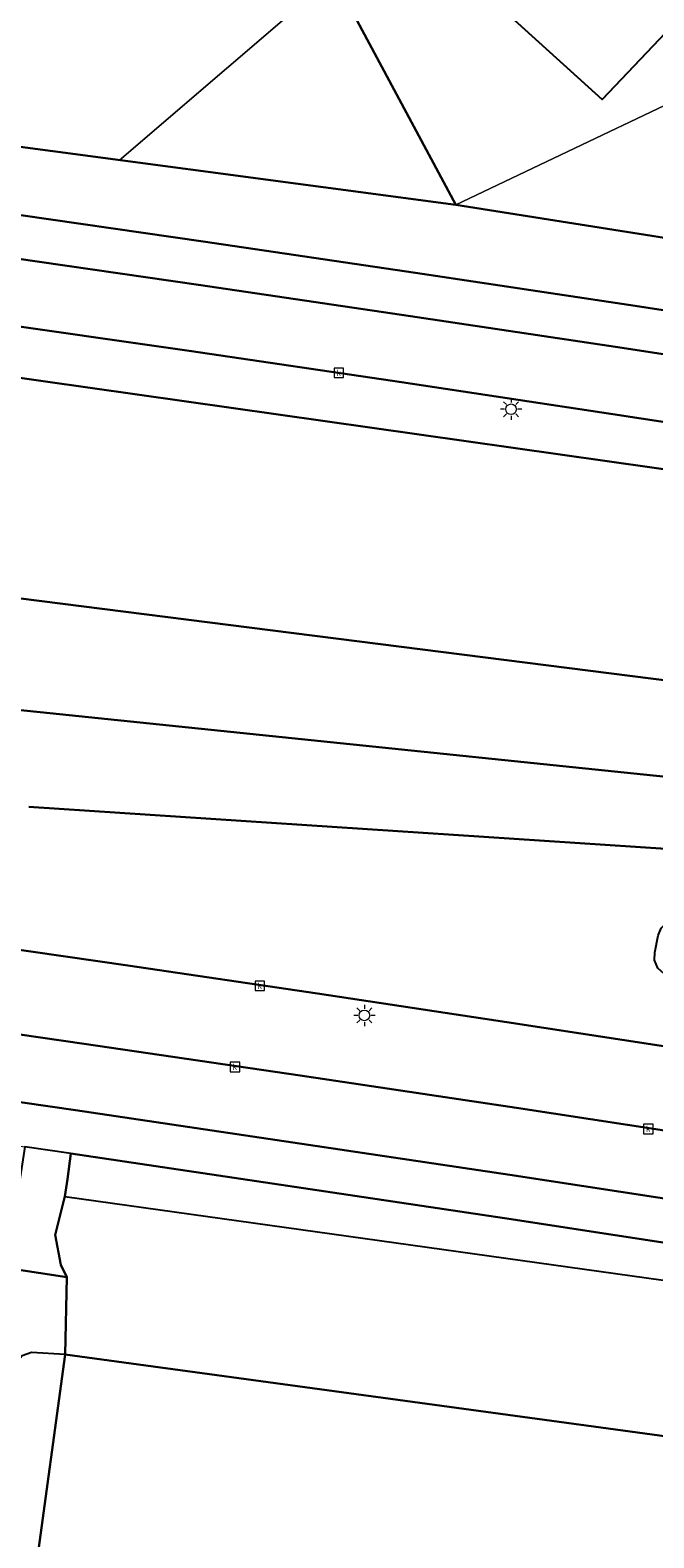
# Model space of a CAD drawing. Header units: metres. Extents: x 197147 to 199131, y 355511 to 356703.
# Tile 160 of 225: x 198309 to 198338, y 356051 to 356122. Entities that reach past the tile are written whole.
import ezdxf
from ezdxf.enums import TextEntityAlignment as Align

# ---------------------------------------------------------------- set-up
doc = ezdxf.new("R2010")
doc.units = ezdxf.units.M
for name, color, linetype, lineweight in [('B-WE-GR-BEPLANTING_CULTUUR_BOSPLANTSOEN-G', 252, 'GR-PLANTSOEN', 18), ('B-WE-GR-BEPLANTING_CULTUUR_HEESTERS-G', 252, 'Continuous', 18), ('B-WE-GR-GRAS_KRUIDENRIJK-G', 252, 'Continuous', 18), ('B-WE-RI-GWA_KOLK-S', 252, 'Continuous', 25), ('B-WE-VH-VERHARDING_ASFALT-G', 252, 'Continuous', 18), ('B-WE-VH-VERHARDING_OPEN-G', 252, 'Continuous', 18), ('B-WE-VH-VERHARDING_TEGEL-G', 252, 'Continuous', 18)]:
    doc.layers.add(name, color=color, linetype=linetype, lineweight=lineweight)
for name, color, linetype in [('B-WE-GR-BEPLANTING_CULTUUR_BOSPLANTSOEN-GV', 252, 'GR-PLANTSOEN'), ('B-WE-GR-BEPLANTING_CULTUUR_HEESTERS-GV', 252, 'Continuous'), ('B-WE-GR-BOS-GV', 252, 'Continuous'), ('B-WE-GR-GRAS-GV', 252, 'Continuous'), ('B-WE-GR-HOUTWAL-GV', 252, 'Continuous'), ('B-WE-IE-MEUBILAIR_WEGMEUBILAIR-S', 252, 'Continuous'), ('B-WE-OG-BEBOUWING-GV', 252, 'Continuous'), ('B-WE-RI-HWA_KOLK-S', 253, 'Continuous'), ('B-WE-VH-VERHARDING_ASFALT-GV', 253, 'Continuous'), ('B-WE-VH-VERHARDING_OPEN-GV', 253, 'Continuous'), ('B-WE-VH-VERHARDING_TEGEL-GV', 253, 'Continuous')]:
    doc.layers.add(name, color=color, linetype=linetype)
doc.styles.add('NLCS-ISO-M-T18', font='NLCS-ISO.ttf', dxfattribs={"height": 1.8})
doc.linetypes.add('GR-PLANTSOEN', pattern='A,0,[179,NLCS.SHX,S=2,R=0,X=0,Y=0],-4', length=4)

# ---------------------------------------------------------------- blocks, each defined once
blk = doc.blocks.new('BGT-LICHTMAST-SO')
at = {"color": 0, "linetype": 'ByBlock', "lineweight": 18}
for points in [[(-1.25, 0), (-2, 0)], [(-1.41, 1.41), (-0.88, 0.88)], [(0, 2), (0, 1.25)], [(0.88, 0.88), (1.41, 1.41)], [(2, 0), (1.25, 0)], [(-1.41, -1.41), (-0.88, -0.88)], [(0, -1.25), (0, -2)], [(0.88, -0.88), (1.41, -1.41)]]:
    blk.add_lwpolyline(points, dxfattribs=at)
blk.add_circle((0, 0), 1, dxfattribs=at)
blk = doc.blocks.new('BGT-KOLK-SO')
at = {"color": 0, "linetype": 'ByBlock', "lineweight": 18}
blk.add_lwpolyline([(-0.045, -0.045), (0.045, -0.045), (0.045, 0.045), (-0.045, 0.045)], close=True, dxfattribs=at)
at = {"color": 0, "linetype": 'ByBlock', "lineweight": 18, "style": 'NLCS-ISO-M-T18'}
blk.add_text('k', height=0.06, dxfattribs=at).set_placement((0, 0), align=Align.MIDDLE_CENTER)

msp = doc.modelspace()

# ---------------------------------------------------------------- linework, layer by layer
at = {"layer": 'B-WE-GR-BEPLANTING_CULTUUR_BOSPLANTSOEN-G', "ltscale": 0.2, "flags": 128}
for points in [[(198400.432, 356239.101), (198368.252, 356212.607), (198367.744, 356211.538), (198363.898, 356189.821), (198363.567, 356188.375), (198335.467, 356155.578), (198317.422, 356134.65), (198311.353, 356127.612), (198305.511, 356124.762), (198302.924, 356124.605), (198303.588, 356116.822), (198312.98, 356115.574), (198323.027, 356124.199), (198326.232, 356126.95), (198361.285, 356160.971), (198471.265, 356297.487), (198468.3, 356298.027), (198464.985, 356293.976), (198461.923, 356294.981), (198461.566, 356295.279), (198461.375, 356295.776), (198461.468, 356296.301), (198461.763, 356296.661), (198461.444, 356297.951), (198451.296, 356285.158), (198444.047, 356276.116), (198438.548, 356271.954), (198432.165, 356269.729), (198406.428, 356260.755), (198406.043, 356260.204), (198402.021, 356240.616), (198401.56, 356240.03), (198400.432, 356239.101)], [(198450.772, 356222.086), (198451.193, 356222.39), (198459.016, 356221.659), (198459.59, 356223.133), (198460.695, 356225.971), (198465.631, 356238.649), (198435.478, 356232.662), (198429.407, 356227.087), (198423.503, 356219.809), (198417.09, 356201.185), (198405.13, 356169.528), (198384.548, 356130.6), (198379.616, 356124.079), (198344.173, 356120.8), (198328.777, 356113.476), (198385.191, 356104.542), (198388.315, 356110.039), (198397.108, 356115.106), (198412.857, 356151.021), (198408.939, 356144.242), (198395.409, 356120.835), (198394.381, 356119.469), (198393.556, 356118.372), (198392.872, 356118.035), (198392.118, 356117.797), (198391.317, 356117.674), (198390.497, 356117.68), (198389.688, 356117.816), (198388.92, 356118.074), (198388.219, 356118.439), (198387.603, 356118.889), (198387.06, 356119.425), (198386.587, 356120.058), (198386.209, 356120.775), (198385.945, 356121.552), (198385.808, 356122.36), (198385.8, 356123.171), (198385.914, 356123.953), (198386.137, 356124.682), (198400.334, 356148.83), (198407.666, 356165.223), (198422.385, 356204.85), (198426.618, 356213.317), (198431.16, 356222.635), (198441.878, 356229.867), (198444.148, 356231.345), (198445.297, 356231.892), (198446.6, 356232.117), (198447.915, 356231.975), (198449.096, 356231.501), (198450.109, 356230.731), (198450.907, 356229.676), (198451.383, 356228.442), (198451.503, 356227.175), (198450.772, 356222.086)], [(198261.243, 356098.497), (198260.711, 356094.662), (198340.02, 356086.469), (198342.001, 356090.713), (198261.579, 356100.923), (198261.243, 356098.497)]]:
    msp.add_lwpolyline(points, close=True, dxfattribs=at)
at = {"layer": 'B-WE-GR-BEPLANTING_CULTUUR_BOSPLANTSOEN-GV', "flags": 128}
for points in [[(198490.992, 356303.791), (198474.45, 356313.544), (198473.255, 356314.249), (198472.664, 356312.784), (198464.062, 356301.251), (198461.444, 356297.951), (198461.763, 356296.661), (198473.446, 356311.646), (198473.755, 356312.063), (198474.201, 356312.379), (198474.724, 356312.536), (198475.243, 356312.522), (198477.499, 356309.268), (198472.072, 356302.636), (198476.049, 356299.213), (198476.248, 356298.853), (198476.358, 356298.443), (198476.364, 356298.019), (198476.27, 356297.618), (198475.917, 356297.042), (198475.311, 356296.621), (198474.584, 356296.494), (198473.928, 356296.656), (198469.651, 356299.678), (198468.3, 356298.027), (198471.265, 356297.487), (198474.791, 356294.328), (198474.801, 356287.062), (198448.644, 356257.824), (198439.911, 356253.091), (198435.225, 356248.137), (198428.241, 356238.91), (198420.245, 356230.985), (198415.328, 356222.913), (198388.015, 356186.913), (198326.232, 356126.95), (198335.641, 356118.417), (198377.03, 356161.978), (198390.22, 356169.288), (198396.845, 356168.77), (198398.623, 356165.584), (198360.847, 356126.467), (198364.263, 356121.46), (198368.31, 356119.309), (198375.385, 356118.485), (198384.548, 356130.6), (198405.13, 356169.528), (198417.09, 356201.185), (198423.503, 356219.809), (198429.407, 356227.087), (198446.579, 356242.856), (198460.761, 356260.163), (198464.682, 356262.481), (198466.485, 356260.815), (198456.544, 356230.188), (198457.138, 356227.76), (198457.296, 356227.417), (198460.695, 356225.971), (198465.774, 356239.017), (198486.911, 356293.31), (198490.992, 356303.791)], [(198317.422, 356134.65), (198311.353, 356127.612), (198305.511, 356124.762), (198302.924, 356124.605), (198303.588, 356116.822), (198328.777, 356113.476), (198317.422, 356134.65)], [(198261.243, 356098.497), (198260.711, 356094.662), (198340.02, 356086.469), (198342.001, 356090.713), (198261.579, 356100.923), (198261.243, 356098.497)]]:
    msp.add_lwpolyline(points, dxfattribs=at)
at = {"layer": 'B-WE-GR-BEPLANTING_CULTUUR_HEESTERS-G', "ltscale": 0.2, "flags": 128}
for points in [[(198381.77, 356057.334), (198376.31, 356058.747), (198375.289, 356058.949), (198372.647, 356059.365), (198362.256, 356061.034), (198351.861, 356062.675), (198341.462, 356064.291), (198331.059, 356065.88), (198320.877, 356067.411), (198310.685, 356068.919), (198310.53, 356067.725), (198310.471, 356067.315), (198310.4, 356066.906), (198343.667, 356062.26), (198381.716, 356056.047), (198384.934, 356055.522), (198385.098, 356056.711), (198383.177, 356057.034), (198382.47, 356057.169), (198381.77, 356057.334)], [(198310.506, 356063.114), (198310.415, 356059.492), (198378.21, 356050.245), (198377.445, 356044.646), (198381.248, 356044.164), (198381.887, 356044.267), (198382.482, 356044.523), (198382.997, 356044.916), (198383.399, 356045.423), (198383.601, 356045.829), (198384.934, 356055.522), (198381.716, 356056.047), (198343.667, 356062.26), (198310.4, 356066.906), (198309.947, 356065.1), (198310.22, 356063.697), (198310.506, 356063.114)]]:
    msp.add_lwpolyline(points, close=True, dxfattribs=at)
at = {"layer": 'B-WE-GR-BEPLANTING_CULTUUR_HEESTERS-GV', "flags": 128}
for points in [[(198384.934, 356055.522), (198385.098, 356056.711), (198383.177, 356057.034), (198382.47, 356057.169), (198381.77, 356057.334), (198376.31, 356058.747), (198375.289, 356058.949), (198372.647, 356059.365), (198362.256, 356061.034), (198351.861, 356062.675), (198341.462, 356064.291), (198331.059, 356065.88), (198320.877, 356067.411), (198310.685, 356068.919), (198310.53, 356067.725), (198310.471, 356067.315), (198310.4, 356066.906), (198343.667, 356062.26)], [(198310.4, 356066.906), (198309.947, 356065.1), (198310.22, 356063.697), (198310.506, 356063.114), (198310.415, 356059.492), (198378.21, 356050.245), (198377.445, 356044.646), (198381.248, 356044.164), (198381.887, 356044.267), (198382.482, 356044.523), (198382.997, 356044.916), (198383.399, 356045.423), (198383.601, 356045.829), (198384.934, 356055.522), (198381.716, 356056.047), (198343.667, 356062.26)]]:
    msp.add_lwpolyline(points, dxfattribs=at)
at = {"layer": 'B-WE-GR-BOS-GV', "flags": 128}
msp.add_lwpolyline([(198376.698, 356080.831), (198377.949, 356087.932), (198375.63, 356095.792), (198267.424, 356111.134), (198266.314, 356111.292), (198265.207, 356111.449), (198264.868, 356111.497), (198263.745, 356111.656), (198262.625, 356111.815), (198244.978, 356114.317), (198241.978, 356114.517), (198206.969, 356102.863), (198207.721, 356102.5), (198208.715, 356102.137), (198220.819, 356099.862), (198242.844, 356095.857), (198246.42, 356102.848), (198261.579, 356100.923), (198342.001, 356090.713), (198343.013, 356089.548), (198362.133, 356086.108), (198365.396, 356085.02), (198376.203, 356081.018), (198376.698, 356080.831)], dxfattribs=at)
at = {"layer": 'B-WE-GR-GRAS-GV', "flags": 128}
for points in [[(198549.97, 356076.359), (198402.37, 356101.821), (198385.191, 356104.542), (198328.777, 356113.476), (198303.588, 356116.822), (198303.948, 356113.606), (198306.907, 356113.189), (198316.897, 356111.749), (198326.883, 356110.279), (198336.888, 356108.774), (198346.887, 356107.237), (198356.883, 356105.671), (198366.874, 356104.08), (198381.548, 356101.707), (198396.216, 356099.299), (198425.529, 356094.346), (198468.23, 356086.981), (198675.174, 356051.286), (198675.258, 356051.802), (198675.591, 356054.319), (198549.97, 356076.359)], [(198244.978, 356114.317), (198262.625, 356111.815), (198263.745, 356111.656), (198264.868, 356111.497), (198265.207, 356111.449), (198266.314, 356111.292), (198267.424, 356111.134), (198375.63, 356095.792), (198375.12, 356097.522), (198365.94, 356098.991), (198356.014, 356100.564), (198346.085, 356102.119), (198336.153, 356103.649), (198326.215, 356105.145), (198316.246, 356106.611), (198306.272, 356108.044), (198296.294, 356109.45), (198286.313, 356110.835), (198277.388, 356112.054), (198268.46, 356113.252), (198267.336, 356113.401), (198266.216, 356113.55), (198265.883, 356113.595)], [(198340.02, 356086.469), (198260.711, 356094.662)], [(198308.717, 356085.207), (198338.644, 356083.229)], [(198301.145, 356075.545), (198311.306, 356074.079), (198321.464, 356072.584), (198331.617, 356071.063), (198342.057, 356069.471), (198352.493, 356067.852), (198362.924, 356066.204), (198373.505, 356064.501), (198374.109, 356068.376), (198373.855, 356068.416), (198352.373, 356071.813), (198340.066, 356073.731), (198331.169, 356075.094), (198322.268, 356076.434), (198313.364, 356077.749), (198304.456, 356079.037)]]:
    msp.add_lwpolyline(points, dxfattribs=at)
at = {"layer": 'B-WE-GR-GRAS_KRUIDENRIJK-G', "ltscale": 0.2, "flags": 128}
for points in [[(198471.265, 356297.487), (198361.285, 356160.971), (198326.232, 356126.95), (198323.027, 356124.199), (198312.98, 356115.574), (198328.777, 356113.476), (198344.173, 356120.8), (198379.616, 356124.079), (198384.548, 356130.6), (198405.13, 356169.528)], [(198267.424, 356111.134), (198375.63, 356095.792), (198375.12, 356097.522), (198365.94, 356098.991), (198356.014, 356100.564), (198346.085, 356102.119), (198336.153, 356103.649), (198326.215, 356105.145), (198316.246, 356106.611), (198306.272, 356108.044)], [(198340.02, 356086.469), (198260.711, 356094.662)], [(198308.717, 356085.207), (198338.644, 356083.229)], [(198301.145, 356075.545), (198311.306, 356074.079), (198321.464, 356072.584), (198331.617, 356071.063), (198342.057, 356069.471), (198352.493, 356067.852), (198362.924, 356066.204), (198373.505, 356064.501), (198374.109, 356068.376), (198373.855, 356068.416), (198352.373, 356071.813), (198340.066, 356073.731), (198331.169, 356075.094), (198322.268, 356076.434), (198313.364, 356077.749), (198304.456, 356079.037)]]:
    msp.add_lwpolyline(points, dxfattribs=at)
for points in [[(198675.174, 356051.286), (198675.258, 356051.802), (198675.591, 356054.319), (198549.97, 356076.359), (198402.37, 356101.821), (198385.191, 356104.542), (198328.777, 356113.476), (198312.98, 356115.574), (198303.588, 356116.822), (198303.948, 356113.606), (198306.907, 356113.189), (198316.897, 356111.749), (198326.883, 356110.279), (198336.888, 356108.774), (198346.887, 356107.237), (198356.883, 356105.671), (198366.874, 356104.08), (198381.548, 356101.707), (198396.216, 356099.299), (198425.529, 356094.346), (198468.23, 356086.981), (198675.174, 356051.286)], [(198376.698, 356080.831), (198377.949, 356087.932), (198375.63, 356095.792), (198267.424, 356111.134), (198266.314, 356111.292), (198265.207, 356111.449), (198264.868, 356111.497), (198263.745, 356111.656), (198262.625, 356111.815), (198244.978, 356114.317), (198241.978, 356114.517), (198206.969, 356102.863), (198207.721, 356102.5), (198208.715, 356102.137), (198220.819, 356099.862), (198242.844, 356095.857), (198246.42, 356102.848), (198261.579, 356100.923), (198342.001, 356090.713), (198343.013, 356089.548), (198362.133, 356086.108), (198365.396, 356085.02), (198376.203, 356081.018), (198376.698, 356080.831)]]:
    msp.add_lwpolyline(points, close=True, dxfattribs=at)
at = {"layer": 'B-WE-GR-HOUTWAL-GV', "flags": 128}
for points in [[(198400.432, 356239.101), (198368.252, 356212.607), (198367.744, 356211.538), (198363.898, 356189.821), (198363.567, 356188.375), (198335.467, 356155.578), (198317.422, 356134.65), (198328.777, 356113.476), (198385.191, 356104.542), (198388.315, 356110.039), (198397.108, 356115.106)], [(198390.22, 356169.288), (198377.03, 356161.978), (198335.641, 356118.417), (198326.232, 356126.95), (198388.015, 356186.913), (198415.328, 356222.913)]]:
    msp.add_lwpolyline(points, dxfattribs=at)
at = {"layer": 'B-WE-OG-BEBOUWING-GV', "flags": 128}
msp.add_lwpolyline([(198378.21, 356050.245), (198310.415, 356059.492), (198309.02, 356049.279)], dxfattribs=at)
at = {"layer": 'B-WE-OG-BEBOUWING-GV', "ltscale": 0.2, "flags": 128}
msp.add_lwpolyline([(198378.21, 356050.245), (198310.415, 356059.492), (198309.02, 356049.279)], dxfattribs=at)
at = {"layer": 'B-WE-VH-VERHARDING_ASFALT-G', "ltscale": 0.2, "flags": 128}
for points in [[(198406.186, 356095.614), (198386.321, 356098.927), (198376.378, 356100.522), (198366.434, 356102.107), (198356.491, 356103.676), (198346.545, 356105.226), (198336.595, 356106.751), (198326.64, 356108.245), (198316.678, 356109.71), (198306.712, 356111.147), (198296.742, 356112.556), (198286.768, 356113.941), (198278.342, 356115.091), (198269.913, 356116.222), (198268.777, 356116.373), (198267.643, 356116.524), (198267.321, 356116.566), (198266.176, 356116.717), (198265.034, 356116.868), (198255.936, 356118.057), (198246.836, 356119.224)], [(198247.063, 356116.043), (198255.341, 356114.977), (198263.616, 356113.894), (198264.748, 356113.745), (198265.883, 356113.595), (198266.216, 356113.55), (198267.336, 356113.401), (198268.46, 356113.252), (198277.388, 356112.054), (198286.313, 356110.835), (198296.294, 356109.45), (198306.272, 356108.044), (198316.246, 356106.611), (198326.215, 356105.145), (198336.153, 356103.649), (198346.085, 356102.119), (198356.014, 356100.564), (198365.94, 356098.991), (198375.12, 356097.522), (198377.241, 356097.18), (198377.241, 356097.18), (198385.823, 356095.791), (198395.759, 356094.156)], [(198338.644, 356083.229), (198308.717, 356085.207)], [(198394.739, 356060.237), (198383.849, 356062.039), (198383.773, 356062.052), (198377.788, 356063.689), (198377.085, 356063.863), (198376.373, 356064.004), (198375.63, 356064.133), (198373.505, 356064.501), (198362.924, 356066.204), (198352.493, 356067.852), (198342.057, 356069.471), (198331.617, 356071.063), (198321.464, 356072.584), (198311.306, 356074.079), (198301.145, 356075.545), (198290.979, 356076.981), (198280.761, 356078.393), (198270.539, 356079.773), (198260.313, 356081.125), (198253.196, 356082.047), (198252.181, 356082.178)], [(198251.72, 356079.031), (198259.872, 356077.985), (198270.085, 356076.649), (198280.295, 356075.283), (198290.5, 356073.879), (198300.709, 356072.436), (198310.913, 356070.956), (198321.113, 356069.447), (198331.309, 356067.915), (198341.746, 356066.322), (198352.179, 356064.703), (198362.608, 356063.058), (198373.033, 356061.385), (198376.374, 356060.816), (198376.758, 356060.735), (198382.676, 356059.207), (198382.968, 356059.138), (198383.26, 356059.082), (198414.035, 356053.899)], [(198304.456, 356079.037), (198313.364, 356077.749), (198322.268, 356076.434), (198331.169, 356075.094), (198340.066, 356073.731)]]:
    msp.add_lwpolyline(points, dxfattribs=at)
at = {"layer": 'B-WE-VH-VERHARDING_ASFALT-GV', "flags": 128}
for points in [[(198406.186, 356095.614), (198386.321, 356098.927), (198376.378, 356100.522), (198366.434, 356102.107), (198356.491, 356103.676), (198346.545, 356105.226), (198336.595, 356106.751), (198326.64, 356108.245), (198316.678, 356109.71), (198306.712, 356111.147), (198296.742, 356112.556), (198286.768, 356113.941), (198278.342, 356115.091), (198269.913, 356116.222), (198268.777, 356116.373), (198267.643, 356116.524), (198267.321, 356116.566), (198266.176, 356116.717), (198265.034, 356116.868), (198255.936, 356118.057), (198246.836, 356119.224)], [(198247.063, 356116.043), (198255.341, 356114.977), (198263.616, 356113.894), (198264.748, 356113.745), (198265.883, 356113.595), (198266.216, 356113.55), (198267.336, 356113.401), (198268.46, 356113.252), (198277.388, 356112.054), (198286.313, 356110.835), (198296.294, 356109.45), (198306.272, 356108.044), (198316.246, 356106.611), (198326.215, 356105.145), (198336.153, 356103.649), (198346.085, 356102.119), (198356.014, 356100.564), (198365.94, 356098.991), (198375.12, 356097.522), (198377.241, 356097.18)], [(198224.693, 356089.61), (198233.049, 356088.579), (198241.983, 356087.45), (198250.485, 356086.349), (198251.526, 356086.211), (198252.569, 356086.073), (198253.001, 356086.016), (198254.003, 356085.884), (198255.008, 356085.751), (198268.769, 356083.931), (198277.694, 356082.733), (198286.618, 356081.525), (198295.539, 356080.297), (198304.456, 356079.037), (198313.364, 356077.749), (198322.268, 356076.434), (198331.169, 356075.094), (198340.066, 356073.731), (198352.373, 356071.813), (198373.855, 356068.416)], [(198374.352, 356071.629), (198338.908, 356077.227), (198338.562, 356077.353), (198338.269, 356077.627), (198338.114, 356077.996), (198338.116, 356078.365), (198338.277, 356079.162), (198338.412, 356079.498), (198338.681, 356079.781), (198339.039, 356079.937), (198339.401, 356079.949), (198340.368, 356079.801), (198374.808, 356074.315), (198375.328, 356077.568), (198375.079, 356077.61), (198374.055, 356077.86), (198339.91, 356083.3), (198338.644, 356083.229), (198308.717, 356085.207)], [(198394.739, 356060.237), (198383.849, 356062.039), (198383.773, 356062.052), (198377.788, 356063.689), (198377.085, 356063.863), (198376.373, 356064.004), (198375.63, 356064.133), (198373.505, 356064.501), (198362.924, 356066.204), (198352.493, 356067.852), (198342.057, 356069.471), (198331.617, 356071.063), (198321.464, 356072.584), (198311.306, 356074.079), (198301.145, 356075.545), (198290.979, 356076.981), (198280.761, 356078.393), (198270.539, 356079.773), (198260.313, 356081.125), (198253.196, 356082.047), (198252.181, 356082.178)], [(198251.72, 356079.031), (198259.872, 356077.985), (198270.085, 356076.649), (198280.295, 356075.283), (198290.5, 356073.879), (198300.709, 356072.436), (198310.913, 356070.956), (198321.113, 356069.447), (198331.309, 356067.915), (198341.746, 356066.322), (198352.179, 356064.703), (198362.608, 356063.058), (198373.033, 356061.385), (198376.374, 356060.816), (198376.758, 356060.735), (198382.676, 356059.207), (198382.968, 356059.138), (198383.26, 356059.082), (198414.035, 356053.899)]]:
    msp.add_lwpolyline(points, dxfattribs=at)
at = {"layer": 'B-WE-VH-VERHARDING_OPEN-G', "ltscale": 0.2, "flags": 128}
msp.add_lwpolyline([(198308.397, 356059.417), (198308.84, 356059.585), (198310.415, 356059.492), (198310.506, 356063.114), (198306.291, 356063.76)], dxfattribs=at)
at = {"layer": 'B-WE-VH-VERHARDING_OPEN-GV', "flags": 128}
for points in [[(198310.415, 356059.492), (198310.506, 356063.114), (198306.291, 356063.76), (198303.305, 356059.978), (198302.66, 356059.315), (198301.91, 356058.773), (198301.078, 356058.367), (198300.582, 356058.204), (198299.724, 356057.753), (198298.952, 356057.167), (198298.287, 356056.462), (198297.747, 356055.657), (198297.697, 356055.566), (198297.084, 356054.354), (198296.618, 356053.079), (198296.305, 356051.758), (198296.192, 356050.941), (198278.285, 356053.179), (198259.594, 356055.476), (198261.574, 356070.614), (198259.457, 356070.938), (198253.389, 356028.103)], [(198309.02, 356049.279), (198310.415, 356059.492), (198308.84, 356059.585), (198308.397, 356059.417), (198306.108, 356056.829), (198304.882, 356055.182), (198303.788, 356053.444), (198302.833, 356051.627), (198302.103, 356049.95)]]:
    msp.add_lwpolyline(points, dxfattribs=at)
at = {"layer": 'B-WE-VH-VERHARDING_TEGEL-G', "ltscale": 0.2, "flags": 128}
for points in [[(198396.216, 356099.299), (198381.548, 356101.707), (198366.874, 356104.08), (198356.883, 356105.671), (198346.887, 356107.237), (198336.888, 356108.774), (198326.883, 356110.279), (198316.897, 356111.749), (198306.907, 356113.189), (198303.948, 356113.606), (198296.912, 356114.599), (198278.89, 356117.084), (198270.863, 356118.165), (198269.718, 356118.317), (198268.576, 356118.468), (198268.261, 356118.51), (198267.11, 356118.662), (198265.961, 356118.813), (198260.292, 356119.551), (198257.677, 356119.904), (198251.297, 356120.727)], [(198246.836, 356119.224), (198255.936, 356118.057), (198265.034, 356116.868), (198266.176, 356116.717), (198267.321, 356116.566), (198267.643, 356116.524), (198268.777, 356116.373), (198269.913, 356116.222), (198278.342, 356115.091), (198286.768, 356113.941), (198296.742, 356112.556), (198306.712, 356111.147), (198316.678, 356109.71), (198326.64, 356108.245), (198336.595, 356106.751), (198346.545, 356105.226), (198356.491, 356103.676), (198366.434, 356102.107), (198376.378, 356100.522), (198386.321, 356098.927), (198406.186, 356095.614)], [(198414.035, 356053.899), (198383.26, 356059.082), (198382.968, 356059.138), (198382.676, 356059.207), (198376.758, 356060.735), (198376.374, 356060.816), (198373.033, 356061.385), (198362.608, 356063.058), (198352.179, 356064.703), (198341.746, 356066.322), (198331.309, 356067.915), (198321.113, 356069.447), (198310.913, 356070.956), (198300.709, 356072.436), (198290.5, 356073.879), (198280.295, 356075.283), (198270.085, 356076.649), (198259.872, 356077.985), (198251.72, 356079.031)], [(198250.789, 356077.126), (198258.741, 356076.1), (198260.154, 356075.918), (198262.266, 356075.639), (198270.345, 356074.573), (198280.329, 356073.223), (198290.308, 356071.842), (198300.502, 356070.397), (198308.529, 356069.232), (198310.685, 356068.919), (198320.877, 356067.411), (198331.059, 356065.88), (198341.462, 356064.291), (198351.861, 356062.675), (198362.256, 356061.034), (198372.647, 356059.365), (198375.289, 356058.949), (198376.31, 356058.747), (198381.77, 356057.334), (198382.47, 356057.169), (198383.177, 356057.034), (198385.098, 356056.711), (198391.172, 356055.689)]]:
    msp.add_lwpolyline(points, dxfattribs=at)
at = {"layer": 'B-WE-VH-VERHARDING_TEGEL-GV', "flags": 128}
for points in [[(198246.836, 356119.224), (198255.936, 356118.057), (198265.034, 356116.868), (198266.176, 356116.717), (198267.321, 356116.566), (198267.643, 356116.524), (198268.777, 356116.373), (198269.913, 356116.222), (198278.342, 356115.091), (198286.768, 356113.941), (198296.742, 356112.556), (198306.712, 356111.147), (198316.678, 356109.71), (198326.64, 356108.245), (198336.595, 356106.751), (198346.545, 356105.226), (198356.491, 356103.676), (198366.434, 356102.107), (198376.378, 356100.522), (198386.321, 356098.927), (198406.186, 356095.614)], [(198396.216, 356099.299), (198381.548, 356101.707), (198366.874, 356104.08), (198356.883, 356105.671), (198346.887, 356107.237), (198336.888, 356108.774), (198326.883, 356110.279), (198316.897, 356111.749), (198306.907, 356113.189), (198303.948, 356113.606), (198296.912, 356114.599), (198278.89, 356117.084), (198270.863, 356118.165), (198269.718, 356118.317), (198268.576, 356118.468), (198268.261, 356118.51), (198267.11, 356118.662), (198265.961, 356118.813), (198260.292, 356119.551)], [(198414.035, 356053.899), (198383.26, 356059.082), (198382.968, 356059.138), (198382.676, 356059.207), (198376.758, 356060.735), (198376.374, 356060.816), (198373.033, 356061.385), (198362.608, 356063.058), (198352.179, 356064.703), (198341.746, 356066.322), (198331.309, 356067.915), (198321.113, 356069.447), (198310.913, 356070.956), (198300.709, 356072.436), (198290.5, 356073.879), (198280.295, 356075.283), (198270.085, 356076.649), (198259.872, 356077.985), (198251.72, 356079.031)], [(198308.16, 356067.218), (198307.303, 356065.517), (198306.311, 356063.892), (198306.291, 356063.76), (198310.506, 356063.114), (198310.22, 356063.697), (198309.947, 356065.1), (198310.4, 356066.906), (198310.471, 356067.315), (198310.53, 356067.725), (198310.685, 356068.919), (198308.529, 356069.232), (198308.244, 356067.406), (198308.16, 356067.218)], [(198310.685, 356068.919), (198320.877, 356067.411), (198331.059, 356065.88), (198341.462, 356064.291), (198351.861, 356062.675), (198362.256, 356061.034), (198372.647, 356059.365), (198375.289, 356058.949), (198376.31, 356058.747), (198381.77, 356057.334), (198382.47, 356057.169), (198383.177, 356057.034), (198385.098, 356056.711), (198391.172, 356055.689)]]:
    msp.add_lwpolyline(points, dxfattribs=at)

# ---------------------------------------------------------------- block references
at = {"layer": 'B-WE-IE-MEUBILAIR_WEGMEUBILAIR-S', "xscale": 0.25, "yscale": 0.25, "zscale": 0.25}
for p in [(198331.369, 356103.872), (198324.476, 356075.411)]:
    msp.add_blockref('BGT-LICHTMAST-SO', p, dxfattribs=at)
at = {"layer": 'B-WE-RI-GWA_KOLK-S', "xscale": 5, "yscale": 5, "zscale": 5}
msp.add_blockref('BGT-KOLK-SO', (198337.814, 356070.08), dxfattribs=at)
at = {"layer": 'B-WE-RI-HWA_KOLK-S', "xscale": 5, "yscale": 5, "zscale": 5}
for p in [(198323.276, 356105.583), (198319.566, 356076.799), (198318.395, 356072.99), (198337.814, 356070.08)]:
    msp.add_blockref('BGT-KOLK-SO', p, dxfattribs=at)

doc.saveas('drawing.dxf')
